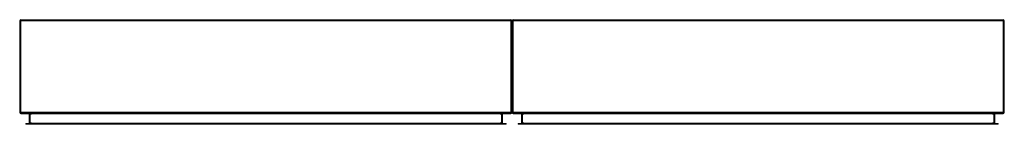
# Model space of a CAD drawing. Header units: inches. Extents: x 55.3 to 139.3, y 45.1 to 54.
import ezdxf

# ---------------------------------------------------------------- set-up
doc = ezdxf.new("R2010")
doc.units = ezdxf.units.IN
doc.header["$MEASUREMENT"] = 0
doc.layers.add('Visible Edges(ANSI)', color=7, linetype='Continuous', lineweight=25)
doc.layers.add('Visible Tangent Edges(ANSI)', color=7, linetype='Continuous', lineweight=25)

msp = doc.modelspace()

# ---------------------------------------------------------------- linework, layer by layer
at = {"layer": 'Visible Edges(ANSI)'}
for p, q in [((55.259, 53.867), (55.259, 46.065)), ((55.358, 53.966), (97.16, 53.966)), ((97.259, 46.065), (97.259, 53.867)), ((97.259, 53.867), (97.259, 46.065)), ((97.358, 53.966), (139.16, 53.966)), ((139.259, 46.065), (139.259, 53.867)), ((55.358, 45.966), (97.16, 45.966)), ((56.057, 45.935), (56.057, 45.149)), ((96.461, 45.149), (96.461, 45.935)), ((97.358, 45.966), (139.16, 45.966)), ((98.057, 45.935), (98.057, 45.149)), ((138.461, 45.149), (138.461, 45.935)), ((55.771, 45.118), (55.968, 45.118)), ((55.771, 45.118), (55.771, 45.05)), ((55.968, 45.05), (55.771, 45.05)), ((55.968, 45.118), (96.55, 45.118)), ((96.55, 45.05), (55.968, 45.05)), ((96.55, 45.118), (96.747, 45.118)), ((96.747, 45.05), (96.55, 45.05)), ((96.747, 45.05), (96.747, 45.118)), ((97.771, 45.118), (97.968, 45.118)), ((97.771, 45.118), (97.771, 45.05)), ((97.968, 45.05), (97.771, 45.05)), ((97.968, 45.118), (138.55, 45.118)), ((138.55, 45.05), (97.968, 45.05)), ((138.55, 45.118), (138.747, 45.118)), ((138.747, 45.05), (138.55, 45.05)), ((138.747, 45.05), (138.747, 45.118))]:
    msp.add_line(p, q, dxfattribs=at)
for centre, radius, start, end in [((55.358, 53.867), 0.099, 90, 180), ((97.16, 53.867), 0.099, 0, 90), ((97.358, 53.867), 0.099, 90, 180), ((139.16, 53.867), 0.099, 0, 90), ((55.358, 46.065), 0.099, 180, 270), ((56.026, 45.935), 0.031, 0, 90), ((96.492, 45.935), 0.031, 90, 180), ((97.16, 46.065), 0.099, 270, 0), ((97.358, 46.065), 0.099, 180, 270), ((98.026, 45.935), 0.031, 0, 90), ((138.492, 45.935), 0.031, 90, 180), ((139.16, 46.065), 0.099, 270, 0), ((56.026, 45.149), 0.031, 270, 0), ((96.492, 45.149), 0.031, 180, 270), ((98.026, 45.149), 0.031, 270, 0), ((138.492, 45.149), 0.031, 180, 270)]:
    msp.add_arc(centre, radius, start, end, dxfattribs=at)
at = {"layer": 'Visible Tangent Edges(ANSI)'}
for p, q in [((55.358, 53.867), (55.259, 53.867)), ((55.358, 53.867), (55.358, 53.966)), ((55.358, 46.065), (55.358, 53.867)), ((97.16, 53.867), (55.358, 53.867)), ((97.16, 53.966), (97.16, 53.867)), ((97.16, 53.867), (97.16, 46.065)), ((97.259, 53.867), (97.16, 53.867)), ((97.358, 53.867), (97.259, 53.867)), ((97.358, 53.867), (97.358, 53.966)), ((97.358, 46.065), (97.358, 53.867)), ((139.16, 53.867), (97.358, 53.867)), ((139.16, 53.966), (139.16, 53.867)), ((139.16, 53.867), (139.16, 46.065)), ((139.259, 53.867), (139.16, 53.867)), ((55.259, 46.065), (55.358, 46.065)), ((55.358, 45.966), (55.358, 46.065)), ((97.16, 46.065), (55.358, 46.065)), ((56.156, 45.935), (56.057, 45.935)), ((56.156, 45.935), (56.156, 45.966)), ((56.156, 45.149), (56.156, 45.935)), ((56.156, 45.935), (56.257, 45.935)), ((96.261, 45.935), (56.257, 45.935)), ((96.261, 45.935), (96.362, 45.935)), ((96.362, 45.935), (96.362, 45.966)), ((96.362, 45.935), (96.362, 45.149)), ((96.461, 45.935), (96.362, 45.935)), ((97.16, 46.065), (97.259, 46.065)), ((97.16, 46.065), (97.16, 45.966)), ((97.259, 46.065), (97.358, 46.065)), ((97.358, 45.966), (97.358, 46.065)), ((139.16, 46.065), (97.358, 46.065)), ((98.156, 45.935), (98.057, 45.935)), ((98.156, 45.935), (98.156, 45.966)), ((98.156, 45.149), (98.156, 45.935)), ((98.156, 45.935), (98.257, 45.935)), ((138.261, 45.935), (98.257, 45.935)), ((138.261, 45.935), (138.362, 45.935)), ((138.362, 45.935), (138.362, 45.966)), ((138.362, 45.935), (138.362, 45.149)), ((138.461, 45.935), (138.362, 45.935)), ((139.16, 46.065), (139.259, 46.065)), ((139.16, 46.065), (139.16, 45.966)), ((55.968, 45.05), (55.968, 45.118)), ((56.057, 45.149), (56.156, 45.149)), ((56.156, 45.118), (56.156, 45.149)), ((56.257, 45.149), (56.156, 45.149)), ((56.257, 45.149), (96.261, 45.149)), ((96.362, 45.149), (96.261, 45.149)), ((96.362, 45.149), (96.461, 45.149)), ((96.362, 45.118), (96.362, 45.149)), ((96.55, 45.118), (96.55, 45.05)), ((97.968, 45.05), (97.968, 45.118)), ((98.057, 45.149), (98.156, 45.149)), ((98.156, 45.118), (98.156, 45.149)), ((98.257, 45.149), (98.156, 45.149)), ((98.257, 45.149), (138.261, 45.149)), ((138.362, 45.149), (138.261, 45.149)), ((138.362, 45.149), (138.461, 45.149)), ((138.362, 45.118), (138.362, 45.149)), ((138.55, 45.118), (138.55, 45.05))]:
    msp.add_line(p, q, dxfattribs=at)

doc.saveas('drawing.dxf')
